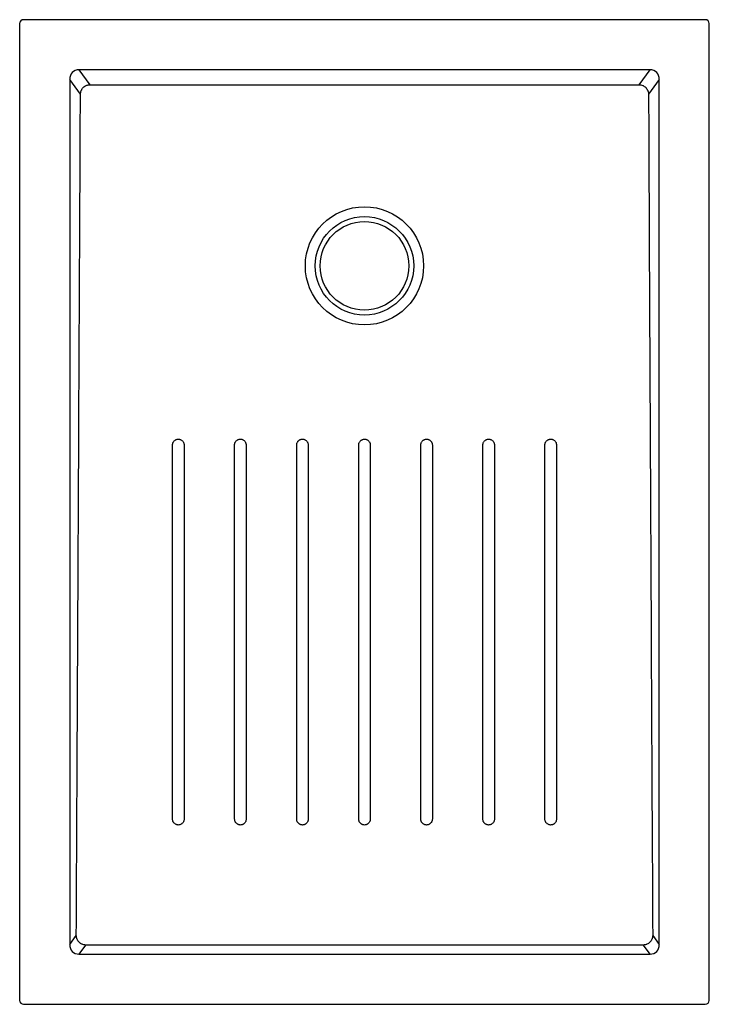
# Model space of a CAD drawing. Header units: millimetres. Extents: x 4719.16 to 4719.86, y 2203.7 to 2204.7.
import ezdxf

# ---------------------------------------------------------------- set-up
doc = ezdxf.new("R2010")
doc.units = ezdxf.units.MM
doc.layers.add('SANINDUSA', color=3, linetype='Continuous')

msp = doc.modelspace()

# ---------------------------------------------------------------- linework, layer by layer
at = {"layer": 'SANINDUSA'}
for p, q in [((4719.1595, 2204.6921), (4719.1595, 2203.7001)), ((4719.8555, 2204.6961), (4719.1635, 2204.6961)), ((4719.8595, 2203.7001), (4719.8595, 2204.6921)), ((4719.7994, 2204.6451), (4719.2197, 2204.6451)), ((4719.2197, 2204.6451), (4719.2308, 2204.6301)), ((4719.7883, 2204.6301), (4719.7994, 2204.6451)), ((4719.2103, 2204.6353), (4719.2103, 2203.7569)), ((4719.2212, 2204.6205), (4719.2103, 2204.6353)), ((4719.8087, 2204.6353), (4719.7979, 2204.6205)), ((4719.8087, 2203.7569), (4719.8087, 2204.6353)), ((4719.2103, 2203.7569), (4719.217, 2203.766)), ((4719.8021, 2203.766), (4719.8087, 2203.7569)), ((4719.2265, 2203.7563), (4719.2197, 2203.747)), ((4719.7994, 2203.747), (4719.7926, 2203.7563)), ((4719.2197, 2203.747), (4719.7994, 2203.747)), ((4719.1635, 2203.6961), (4719.8555, 2203.6961))]:
    msp.add_line(p, q, dxfattribs=at)
at = {"layer": 'SANINDUSA', "flags": 128}
for points in [[(4719.5037, 2203.8841), (4719.5037, 2203.8904), (4719.5037, 2203.9157), (4719.5037, 2204.0168), (4719.5037, 2204.118), (4719.5037, 2204.2643)], [(4719.5154, 2204.2643), (4719.5154, 2204.2579), (4719.5154, 2204.2326), (4719.5154, 2204.182), (4719.5154, 2204.1314), (4719.5154, 2204.0302), (4719.5154, 2203.9572), (4719.5154, 2203.8841)], [(4719.7926, 2203.7563), (4719.6434, 2203.7563), (4719.4942, 2203.7563), (4719.2265, 2203.7563)]]:
    msp.add_lwpolyline(points, dxfattribs=at)
at = {"layer": 'SANINDUSA'}
for radius in [0.06, 0.05, 0.045]:
    msp.add_circle((4719.5095, 2204.4461), radius, dxfattribs=at)
for centre, major_axis, ratio, start_param, end_param in [((4719.1635, 2204.6921), (0.00283, -0.00283), 0.999805, 2.356292, 3.926893), ((4719.8555, 2204.6921), (-0.00283, -0.00283), 0.999805, 2.356292, 3.926893), ((4719.221, 2204.634), (-0.00695, 0.00944), 0.853352, 5.692293, 7.174452), ((4719.7981, 2204.634), (0.00695, 0.00944), 0.853352, 5.391918, 6.874077), ((4719.221, 2203.7582), (0.00695, 0.00944), 0.853352, 2.250326, 3.732485), ((4719.7981, 2203.7582), (-0.00695, 0.00944), 0.853352, 2.550701, 4.03286), ((4719.1635, 2203.7001), (0.00283, 0.00283), 0.999805, 2.356292, 3.926893), ((4719.8555, 2203.7001), (-0.00283, 0.00283), 0.999805, 2.356292, 3.926893)]:
    msp.add_ellipse(centre, major_axis=major_axis, ratio=ratio, start_param=start_param, end_param=end_param, dxfattribs=at)
for points, knots in [([(4719.2212, 2204.6205), (4719.2212, 2204.6211), (4719.2213, 2204.6218), (4719.2215, 2204.6227), (4719.2216, 2204.623), (4719.2218, 2204.6236), (4719.222, 2204.6241), (4719.2223, 2204.6247), (4719.2226, 2204.6253), (4719.2227, 2204.6255), (4719.2232, 2204.6263), (4719.2236, 2204.6268), (4719.2245, 2204.6277), (4719.225, 2204.6281), (4719.226, 2204.6288), (4719.2266, 2204.6291), (4719.2274, 2204.6294), (4719.2277, 2204.6295), (4719.2283, 2204.6297), (4719.2286, 2204.6298), (4719.2295, 2204.63), (4719.2301, 2204.6301), (4719.2308, 2204.6301)], [0, 0, 0, 0, 0.125, 0.125, 0.1875, 0.1875, 0.25, 0.3125, 0.3125, 0.375, 0.375, 0.5, 0.5, 0.625, 0.625, 0.75, 0.75, 0.8125, 0.8125, 0.875, 0.875, 1, 1, 1, 1]), ([(4719.2308, 2204.6301), (4719.2772, 2204.6301), (4719.3237, 2204.6301), (4719.4166, 2204.6301), (4719.4631, 2204.6301), (4719.556, 2204.6301), (4719.6025, 2204.6301), (4719.6954, 2204.6301), (4719.7419, 2204.6301), (4719.7883, 2204.6301)], [0, 0, 0, 0, 0.25, 0.25, 0.5, 0.5, 0.75, 0.75, 1, 1, 1, 1]), ([(4719.7883, 2204.6301), (4719.7889, 2204.6301), (4719.7896, 2204.63), (4719.7908, 2204.6297), (4719.7914, 2204.6295), (4719.7922, 2204.6292), (4719.7925, 2204.629), (4719.7931, 2204.6287), (4719.7933, 2204.6286), (4719.7941, 2204.628), (4719.7946, 2204.6277), (4719.7952, 2204.627), (4719.7954, 2204.6268), (4719.7958, 2204.6263), (4719.796, 2204.626), (4719.7965, 2204.6252), (4719.7968, 2204.6247), (4719.7972, 2204.6238), (4719.7973, 2204.6235), (4719.7975, 2204.623), (4719.7976, 2204.6227), (4719.7978, 2204.6218), (4719.7978, 2204.6211), (4719.7979, 2204.6205)], [0, 0, 0, 0, 0.125, 0.125, 0.25, 0.25, 0.3125, 0.3125, 0.375, 0.375, 0.5, 0.5, 0.5625, 0.5625, 0.625, 0.625, 0.75, 0.75, 0.8125, 0.8125, 0.875, 0.875, 1, 1, 1, 1]), ([(4719.217, 2203.766), (4719.2177, 2203.9084), (4719.2184, 2204.0508), (4719.2195, 2204.2645), (4719.2198, 2204.3357), (4719.2205, 2204.4781), (4719.2209, 2204.5493), (4719.2212, 2204.6205)], [0, 0, 0, 0, 0.5, 0.5, 0.75, 0.75, 1, 1, 1, 1]), ([(4719.7979, 2204.6205), (4719.7982, 2204.5493), (4719.7985, 2204.4781), (4719.7992, 2204.3357), (4719.7996, 2204.2645), (4719.8006, 2204.0508), (4719.8013, 2203.9084), (4719.8021, 2203.766)], [0, 0, 0, 0, 0.25, 0.25, 0.5, 0.5, 1, 1, 1, 1]), ([(4719.3147, 2204.2643), (4719.3147, 2204.2647), (4719.3147, 2204.265), (4719.3149, 2204.2656), (4719.3149, 2204.2658), (4719.315, 2204.2661), (4719.3151, 2204.2663), (4719.3153, 2204.2669), (4719.3155, 2204.2672), (4719.3159, 2204.2678), (4719.3161, 2204.2681), (4719.3167, 2204.2687), (4719.317, 2204.2689), (4719.3175, 2204.2692), (4719.3176, 2204.2693), (4719.318, 2204.2695), (4719.3181, 2204.2696), (4719.3186, 2204.2698), (4719.319, 2204.2699), (4719.3198, 2204.2701), (4719.3201, 2204.2701), (4719.3205, 2204.2701)], [0, 0, 0, 0, 0.125, 0.125, 0.1875, 0.1875, 0.25, 0.25, 0.375, 0.375, 0.5, 0.5, 0.625, 0.625, 0.6875, 0.6875, 0.75, 0.75, 0.875, 0.875, 1, 1, 1, 1]), ([(4719.3205, 2204.2701), (4719.3209, 2204.2701), (4719.3213, 2204.2701), (4719.3218, 2204.2699), (4719.322, 2204.2699), (4719.3224, 2204.2698), (4719.3226, 2204.2697), (4719.3231, 2204.2695), (4719.3234, 2204.2693), (4719.3241, 2204.2689), (4719.3244, 2204.2687), (4719.3249, 2204.2681), (4719.3252, 2204.2678), (4719.3255, 2204.2673), (4719.3256, 2204.2672), (4719.3258, 2204.2668), (4719.3258, 2204.2667), (4719.3261, 2204.2662), (4719.3262, 2204.2658), (4719.3263, 2204.265), (4719.3264, 2204.2647), (4719.3264, 2204.2643)], [0, 0, 0, 0, 0.125, 0.125, 0.1875, 0.1875, 0.25, 0.25, 0.375, 0.375, 0.5, 0.5, 0.625, 0.625, 0.6875, 0.6875, 0.75, 0.75, 0.875, 0.875, 1, 1, 1, 1]), ([(4719.3777, 2204.2643), (4719.3777, 2204.2647), (4719.3777, 2204.265), (4719.3779, 2204.2656), (4719.3779, 2204.2658), (4719.378, 2204.2661), (4719.3781, 2204.2663), (4719.3783, 2204.2668), (4719.3785, 2204.2672), (4719.3789, 2204.2678), (4719.3791, 2204.2681), (4719.3797, 2204.2687), (4719.38, 2204.2689), (4719.3805, 2204.2692), (4719.3806, 2204.2693), (4719.381, 2204.2695), (4719.3811, 2204.2696), (4719.3816, 2204.2698), (4719.382, 2204.2699), (4719.3828, 2204.2701), (4719.3831, 2204.2701), (4719.3835, 2204.2701)], [0, 0, 0, 0, 0.125, 0.125, 0.1875, 0.1875, 0.25, 0.25, 0.375, 0.375, 0.5, 0.5, 0.625, 0.625, 0.6875, 0.6875, 0.75, 0.75, 0.875, 0.875, 1, 1, 1, 1]), ([(4719.3835, 2204.2701), (4719.3839, 2204.2701), (4719.3843, 2204.2701), (4719.3849, 2204.2699), (4719.385, 2204.2699), (4719.3854, 2204.2698), (4719.3856, 2204.2697), (4719.3861, 2204.2695), (4719.3864, 2204.2693), (4719.3871, 2204.2689), (4719.3874, 2204.2687), (4719.3879, 2204.2681), (4719.3882, 2204.2678), (4719.3885, 2204.2673), (4719.3886, 2204.2672), (4719.3888, 2204.2668), (4719.3888, 2204.2667), (4719.3891, 2204.2661), (4719.3892, 2204.2658), (4719.3893, 2204.265), (4719.3894, 2204.2647), (4719.3894, 2204.2643)], [0, 0, 0, 0, 0.125, 0.125, 0.1875, 0.1875, 0.25, 0.25, 0.375, 0.375, 0.5, 0.5, 0.625, 0.625, 0.6875, 0.6875, 0.75, 0.75, 0.875, 0.875, 1, 1, 1, 1]), ([(4719.4407, 2204.2643), (4719.4407, 2204.2647), (4719.4408, 2204.265), (4719.4409, 2204.2656), (4719.4409, 2204.2658), (4719.441, 2204.2661), (4719.4411, 2204.2663), (4719.4413, 2204.2668), (4719.4415, 2204.2672), (4719.4419, 2204.2678), (4719.4421, 2204.2681), (4719.4427, 2204.2686), (4719.443, 2204.2689), (4719.4435, 2204.2692), (4719.4436, 2204.2693), (4719.444, 2204.2695), (4719.4441, 2204.2696), (4719.4447, 2204.2698), (4719.445, 2204.2699), (4719.4458, 2204.27), (4719.4462, 2204.2701), (4719.4465, 2204.2701)], [0, 0, 0, 0, 0.125, 0.125, 0.1875, 0.1875, 0.25, 0.25, 0.375, 0.375, 0.5, 0.5, 0.625, 0.625, 0.6875, 0.6875, 0.75, 0.75, 0.875, 0.875, 1, 1, 1, 1]), ([(4719.4465, 2204.2701), (4719.4469, 2204.2701), (4719.4473, 2204.27), (4719.4479, 2204.2699), (4719.448, 2204.2699), (4719.4484, 2204.2698), (4719.4486, 2204.2697), (4719.4491, 2204.2695), (4719.4494, 2204.2693), (4719.4501, 2204.2689), (4719.4504, 2204.2687), (4719.4509, 2204.2681), (4719.4512, 2204.2678), (4719.4515, 2204.2673), (4719.4516, 2204.2672), (4719.4518, 2204.2668), (4719.4518, 2204.2667), (4719.4521, 2204.2661), (4719.4522, 2204.2658), (4719.4523, 2204.265), (4719.4524, 2204.2647), (4719.4524, 2204.2643)], [0, 0, 0, 0, 0.125, 0.125, 0.1875, 0.1875, 0.25, 0.25, 0.375, 0.375, 0.5, 0.5, 0.625, 0.625, 0.6875, 0.6875, 0.75, 0.75, 0.875, 0.875, 1, 1, 1, 1]), ([(4719.5037, 2204.2643), (4719.5037, 2204.2647), (4719.5038, 2204.265), (4719.5039, 2204.2656), (4719.5039, 2204.2658), (4719.504, 2204.2661), (4719.5041, 2204.2663), (4719.5043, 2204.2668), (4719.5045, 2204.2672), (4719.5049, 2204.2678), (4719.5052, 2204.2681), (4719.5057, 2204.2686), (4719.506, 2204.2689), (4719.5065, 2204.2692), (4719.5066, 2204.2693), (4719.507, 2204.2695), (4719.5071, 2204.2696), (4719.5077, 2204.2698), (4719.508, 2204.2699), (4719.5088, 2204.27), (4719.5092, 2204.2701), (4719.5095, 2204.2701)], [0, 0, 0, 0, 0.125, 0.125, 0.1875, 0.1875, 0.25, 0.25, 0.375, 0.375, 0.5, 0.5, 0.625, 0.625, 0.6875, 0.6875, 0.75, 0.75, 0.875, 0.875, 1, 1, 1, 1]), ([(4719.5095, 2204.2701), (4719.5099, 2204.2701), (4719.5103, 2204.27), (4719.5109, 2204.2699), (4719.511, 2204.2699), (4719.5114, 2204.2698), (4719.5116, 2204.2697), (4719.5121, 2204.2695), (4719.5125, 2204.2693), (4719.5131, 2204.2689), (4719.5134, 2204.2687), (4719.5139, 2204.2681), (4719.5142, 2204.2678), (4719.5145, 2204.2673), (4719.5146, 2204.2672), (4719.5148, 2204.2668), (4719.5148, 2204.2667), (4719.5151, 2204.2661), (4719.5152, 2204.2658), (4719.5153, 2204.265), (4719.5154, 2204.2647), (4719.5154, 2204.2643)], [0, 0, 0, 0, 0.125, 0.125, 0.1875, 0.1875, 0.25, 0.25, 0.375, 0.375, 0.5, 0.5, 0.625, 0.625, 0.6875, 0.6875, 0.75, 0.75, 0.875, 0.875, 1, 1, 1, 1]), ([(4719.5667, 2204.2643), (4719.5667, 2204.2647), (4719.5668, 2204.265), (4719.5669, 2204.2656), (4719.5669, 2204.2658), (4719.567, 2204.2661), (4719.5671, 2204.2663), (4719.5673, 2204.2668), (4719.5675, 2204.2672), (4719.5679, 2204.2678), (4719.5682, 2204.2681), (4719.5687, 2204.2686), (4719.569, 2204.2689), (4719.5695, 2204.2692), (4719.5696, 2204.2693), (4719.57, 2204.2695), (4719.5701, 2204.2696), (4719.5707, 2204.2698), (4719.571, 2204.2699), (4719.5718, 2204.27), (4719.5722, 2204.2701), (4719.5725, 2204.2701)], [0, 0, 0, 0, 0.125, 0.125, 0.1875, 0.1875, 0.25, 0.25, 0.375, 0.375, 0.5, 0.5, 0.625, 0.625, 0.6875, 0.6875, 0.75, 0.75, 0.875, 0.875, 1, 1, 1, 1]), ([(4719.5725, 2204.2701), (4719.5729, 2204.2701), (4719.5733, 2204.27), (4719.5739, 2204.2699), (4719.5741, 2204.2699), (4719.5744, 2204.2698), (4719.5746, 2204.2697), (4719.5751, 2204.2695), (4719.5755, 2204.2693), (4719.5761, 2204.2689), (4719.5764, 2204.2687), (4719.5769, 2204.2681), (4719.5772, 2204.2678), (4719.5775, 2204.2673), (4719.5776, 2204.2672), (4719.5778, 2204.2668), (4719.5778, 2204.2667), (4719.5781, 2204.2661), (4719.5782, 2204.2658), (4719.5783, 2204.265), (4719.5784, 2204.2647), (4719.5784, 2204.2643)], [0, 0, 0, 0, 0.125, 0.125, 0.1875, 0.1875, 0.25, 0.25, 0.375, 0.375, 0.5, 0.5, 0.625, 0.625, 0.6875, 0.6875, 0.75, 0.75, 0.875, 0.875, 1, 1, 1, 1]), ([(4719.6297, 2204.2643), (4719.6297, 2204.2647), (4719.6298, 2204.265), (4719.6299, 2204.2656), (4719.6299, 2204.2658), (4719.63, 2204.2661), (4719.6301, 2204.2663), (4719.6303, 2204.2668), (4719.6305, 2204.2672), (4719.6309, 2204.2678), (4719.6312, 2204.2681), (4719.6317, 2204.2687), (4719.632, 2204.2689), (4719.6325, 2204.2692), (4719.6326, 2204.2693), (4719.633, 2204.2695), (4719.6331, 2204.2696), (4719.6337, 2204.2698), (4719.634, 2204.2699), (4719.6348, 2204.2701), (4719.6352, 2204.2701), (4719.6356, 2204.2701)], [0, 0, 0, 0, 0.125, 0.125, 0.1875, 0.1875, 0.25, 0.25, 0.375, 0.375, 0.5, 0.5, 0.625, 0.625, 0.6875, 0.6875, 0.75, 0.75, 0.875, 0.875, 1, 1, 1, 1]), ([(4719.6356, 2204.2701), (4719.6359, 2204.2701), (4719.6363, 2204.2701), (4719.6369, 2204.2699), (4719.6371, 2204.2699), (4719.6374, 2204.2698), (4719.6376, 2204.2697), (4719.6381, 2204.2695), (4719.6385, 2204.2693), (4719.6391, 2204.2689), (4719.6394, 2204.2687), (4719.6399, 2204.2681), (4719.6402, 2204.2678), (4719.6405, 2204.2673), (4719.6406, 2204.2672), (4719.6408, 2204.2668), (4719.6409, 2204.2667), (4719.6411, 2204.2662), (4719.6412, 2204.2658), (4719.6413, 2204.265), (4719.6414, 2204.2647), (4719.6414, 2204.2643)], [0, 0, 0, 0, 0.125, 0.125, 0.1875, 0.1875, 0.25, 0.25, 0.375, 0.375, 0.5, 0.5, 0.625, 0.625, 0.6875, 0.6875, 0.75, 0.75, 0.875, 0.875, 1, 1, 1, 1]), ([(4719.6927, 2204.2643), (4719.6927, 2204.2647), (4719.6928, 2204.265), (4719.6929, 2204.2656), (4719.6929, 2204.2658), (4719.693, 2204.2661), (4719.6931, 2204.2663), (4719.6933, 2204.2668), (4719.6935, 2204.2672), (4719.6939, 2204.2678), (4719.6942, 2204.2681), (4719.6947, 2204.2687), (4719.695, 2204.2689), (4719.6955, 2204.2692), (4719.6956, 2204.2693), (4719.696, 2204.2695), (4719.6961, 2204.2696), (4719.6967, 2204.2698), (4719.697, 2204.2699), (4719.6978, 2204.2701), (4719.6982, 2204.2701), (4719.6986, 2204.2701)], [0, 0, 0, 0, 0.125, 0.125, 0.1875, 0.1875, 0.25, 0.25, 0.375, 0.375, 0.5, 0.5, 0.625, 0.625, 0.6875, 0.6875, 0.75, 0.75, 0.875, 0.875, 1, 1, 1, 1]), ([(4719.6986, 2204.2701), (4719.6989, 2204.2701), (4719.6993, 2204.2701), (4719.6999, 2204.2699), (4719.7001, 2204.2699), (4719.7004, 2204.2698), (4719.7006, 2204.2697), (4719.7011, 2204.2695), (4719.7015, 2204.2693), (4719.7021, 2204.2689), (4719.7024, 2204.2687), (4719.7029, 2204.2681), (4719.7032, 2204.2678), (4719.7035, 2204.2673), (4719.7036, 2204.2672), (4719.7038, 2204.2668), (4719.7039, 2204.2667), (4719.7041, 2204.2662), (4719.7042, 2204.2658), (4719.7043, 2204.265), (4719.7044, 2204.2647), (4719.7044, 2204.2643)], [0, 0, 0, 0, 0.125, 0.125, 0.1875, 0.1875, 0.25, 0.25, 0.375, 0.375, 0.5, 0.5, 0.625, 0.625, 0.6875, 0.6875, 0.75, 0.75, 0.875, 0.875, 1, 1, 1, 1]), ([(4719.3147, 2203.8841), (4719.3147, 2203.9474), (4719.3147, 2204.0108), (4719.3147, 2204.1058), (4719.3147, 2204.1375), (4719.3147, 2204.2009), (4719.3147, 2204.2326), (4719.3147, 2204.2643)], [0, 0, 0, 0, 0.5, 0.5, 0.75, 0.75, 1, 1, 1, 1]), ([(4719.3264, 2204.2643), (4719.3264, 2204.2326), (4719.3264, 2204.2009), (4719.3264, 2204.1375), (4719.3264, 2204.1058), (4719.3264, 2204.0108), (4719.3264, 2203.9474), (4719.3264, 2203.8841)], [0, 0, 0, 0, 0.25, 0.25, 0.5, 0.5, 1, 1, 1, 1]), ([(4719.3777, 2203.8841), (4719.3777, 2203.9474), (4719.3777, 2204.0108), (4719.3777, 2204.1058), (4719.3777, 2204.1375), (4719.3777, 2204.2009), (4719.3777, 2204.2326), (4719.3777, 2204.2643)], [0, 0, 0, 0, 0.5, 0.5, 0.75, 0.75, 1, 1, 1, 1]), ([(4719.3894, 2204.2643), (4719.3894, 2204.2326), (4719.3894, 2204.2009), (4719.3894, 2204.1375), (4719.3894, 2204.1058), (4719.3894, 2204.0108), (4719.3894, 2203.9474), (4719.3894, 2203.8841)], [0, 0, 0, 0, 0.25, 0.25, 0.5, 0.5, 1, 1, 1, 1]), ([(4719.4407, 2203.8841), (4719.4407, 2203.9474), (4719.4407, 2204.0108), (4719.4407, 2204.1375), (4719.4407, 2204.2009), (4719.4407, 2204.2643)], [0, 0, 0, 0, 0.5, 0.5, 1, 1, 1, 1]), ([(4719.4524, 2204.2643), (4719.4524, 2204.2009), (4719.4524, 2204.1375), (4719.4524, 2204.0108), (4719.4524, 2203.9474), (4719.4524, 2203.8841)], [0, 0, 0, 0, 0.5, 0.5, 1, 1, 1, 1]), ([(4719.5667, 2203.8841), (4719.5667, 2203.9474), (4719.5667, 2204.0108), (4719.5667, 2204.1375), (4719.5667, 2204.2009), (4719.5667, 2204.2643)], [0, 0, 0, 0, 0.5, 0.5, 1, 1, 1, 1]), ([(4719.5784, 2204.2643), (4719.5784, 2204.2326), (4719.5784, 2204.2009), (4719.5784, 2204.1375), (4719.5784, 2204.1058), (4719.5784, 2204.0108), (4719.5784, 2203.9474), (4719.5784, 2203.8841)], [0, 0, 0, 0, 0.25, 0.25, 0.5, 0.5, 1, 1, 1, 1]), ([(4719.6297, 2203.8841), (4719.6297, 2203.9474), (4719.6297, 2204.0108), (4719.6297, 2204.1058), (4719.6297, 2204.1375), (4719.6297, 2204.2009), (4719.6297, 2204.2326), (4719.6297, 2204.2643)], [0, 0, 0, 0, 0.5, 0.5, 0.75, 0.75, 1, 1, 1, 1]), ([(4719.6414, 2204.2643), (4719.6414, 2204.2326), (4719.6414, 2204.2009), (4719.6414, 2204.1375), (4719.6414, 2204.1058), (4719.6414, 2204.0108), (4719.6414, 2203.9474), (4719.6414, 2203.8841)], [0, 0, 0, 0, 0.25, 0.25, 0.5, 0.5, 1, 1, 1, 1]), ([(4719.6927, 2203.8841), (4719.6927, 2203.9474), (4719.6927, 2204.0108), (4719.6927, 2204.1058), (4719.6927, 2204.1375), (4719.6927, 2204.2009), (4719.6927, 2204.2326), (4719.6927, 2204.2643)], [0, 0, 0, 0, 0.5, 0.5, 0.75, 0.75, 1, 1, 1, 1]), ([(4719.7044, 2204.2643), (4719.7044, 2204.2326), (4719.7044, 2204.2009), (4719.7044, 2204.1375), (4719.7044, 2204.1058), (4719.7044, 2204.0108), (4719.7044, 2203.9474), (4719.7044, 2203.8841)], [0, 0, 0, 0, 0.25, 0.25, 0.5, 0.5, 1, 1, 1, 1]), ([(4719.3205, 2203.8782), (4719.3202, 2203.8782), (4719.3198, 2203.8783), (4719.3192, 2203.8784), (4719.319, 2203.8784), (4719.3187, 2203.8785), (4719.3185, 2203.8786), (4719.318, 2203.8788), (4719.3176, 2203.879), (4719.317, 2203.8794), (4719.3167, 2203.8797), (4719.3162, 2203.8802), (4719.3159, 2203.8805), (4719.3156, 2203.881), (4719.3155, 2203.8811), (4719.3153, 2203.8815), (4719.3152, 2203.8816), (4719.315, 2203.8822), (4719.3149, 2203.8825), (4719.3148, 2203.8833), (4719.3147, 2203.8837), (4719.3147, 2203.8841)], [0, 0, 0, 0, 0.125, 0.125, 0.1875, 0.1875, 0.25, 0.25, 0.375, 0.375, 0.5, 0.5, 0.625, 0.625, 0.6875, 0.6875, 0.75, 0.75, 0.875, 0.875, 1, 1, 1, 1]), ([(4719.3264, 2203.8841), (4719.3264, 2203.8837), (4719.3263, 2203.8833), (4719.3262, 2203.8827), (4719.3262, 2203.8826), (4719.3261, 2203.8822), (4719.326, 2203.882), (4719.3258, 2203.8815), (4719.3256, 2203.8811), (4719.3252, 2203.8805), (4719.3249, 2203.8802), (4719.3244, 2203.8797), (4719.3241, 2203.8794), (4719.3236, 2203.8791), (4719.3235, 2203.879), (4719.3231, 2203.8788), (4719.3229, 2203.8788), (4719.3224, 2203.8785), (4719.3221, 2203.8784), (4719.3213, 2203.8783), (4719.3209, 2203.8782), (4719.3205, 2203.8782)], [0, 0, 0, 0, 0.125, 0.125, 0.1875, 0.1875, 0.25, 0.25, 0.375, 0.375, 0.5, 0.5, 0.625, 0.625, 0.6875, 0.6875, 0.75, 0.75, 0.875, 0.875, 1, 1, 1, 1]), ([(4719.3835, 2203.8782), (4719.3832, 2203.8782), (4719.3828, 2203.8783), (4719.3822, 2203.8784), (4719.382, 2203.8784), (4719.3817, 2203.8785), (4719.3815, 2203.8786), (4719.381, 2203.8788), (4719.3806, 2203.879), (4719.38, 2203.8794), (4719.3797, 2203.8797), (4719.3792, 2203.8802), (4719.3789, 2203.8805), (4719.3786, 2203.881), (4719.3785, 2203.8811), (4719.3783, 2203.8815), (4719.3782, 2203.8816), (4719.378, 2203.8822), (4719.3779, 2203.8825), (4719.3778, 2203.8833), (4719.3777, 2203.8837), (4719.3777, 2203.8841)], [0, 0, 0, 0, 0.125, 0.125, 0.1875, 0.1875, 0.25, 0.25, 0.375, 0.375, 0.5, 0.5, 0.625, 0.625, 0.6875, 0.6875, 0.75, 0.75, 0.875, 0.875, 1, 1, 1, 1]), ([(4719.3894, 2203.8841), (4719.3894, 2203.8837), (4719.3893, 2203.8833), (4719.3892, 2203.8827), (4719.3892, 2203.8826), (4719.3891, 2203.8822), (4719.389, 2203.882), (4719.3888, 2203.8815), (4719.3886, 2203.8811), (4719.3882, 2203.8805), (4719.3879, 2203.8802), (4719.3874, 2203.8797), (4719.3871, 2203.8794), (4719.3866, 2203.8791), (4719.3865, 2203.879), (4719.3861, 2203.8788), (4719.3859, 2203.8788), (4719.3854, 2203.8785), (4719.3851, 2203.8784), (4719.3843, 2203.8783), (4719.3839, 2203.8782), (4719.3835, 2203.8782)], [0, 0, 0, 0, 0.125, 0.125, 0.1875, 0.1875, 0.25, 0.25, 0.375, 0.375, 0.5, 0.5, 0.625, 0.625, 0.6875, 0.6875, 0.75, 0.75, 0.875, 0.875, 1, 1, 1, 1]), ([(4719.4465, 2203.8782), (4719.4462, 2203.8782), (4719.4458, 2203.8783), (4719.4452, 2203.8784), (4719.445, 2203.8784), (4719.4447, 2203.8785), (4719.4445, 2203.8786), (4719.444, 2203.8788), (4719.4436, 2203.879), (4719.443, 2203.8794), (4719.4427, 2203.8797), (4719.4422, 2203.8802), (4719.4419, 2203.8805), (4719.4416, 2203.881), (4719.4415, 2203.8811), (4719.4413, 2203.8815), (4719.4412, 2203.8816), (4719.441, 2203.8822), (4719.4409, 2203.8825), (4719.4408, 2203.8833), (4719.4407, 2203.8837), (4719.4407, 2203.8841)], [0, 0, 0, 0, 0.125, 0.125, 0.1875, 0.1875, 0.25, 0.25, 0.375, 0.375, 0.5, 0.5, 0.625, 0.625, 0.6875, 0.6875, 0.75, 0.75, 0.875, 0.875, 1, 1, 1, 1]), ([(4719.4524, 2203.8841), (4719.4524, 2203.8837), (4719.4523, 2203.8833), (4719.4522, 2203.8827), (4719.4522, 2203.8826), (4719.4521, 2203.8822), (4719.452, 2203.882), (4719.4518, 2203.8815), (4719.4516, 2203.8811), (4719.4512, 2203.8805), (4719.4509, 2203.8802), (4719.4504, 2203.8797), (4719.4501, 2203.8794), (4719.4496, 2203.8791), (4719.4495, 2203.879), (4719.4491, 2203.8788), (4719.4489, 2203.8788), (4719.4484, 2203.8785), (4719.4481, 2203.8784), (4719.4473, 2203.8783), (4719.4469, 2203.8782), (4719.4465, 2203.8782)], [0, 0, 0, 0, 0.125, 0.125, 0.1875, 0.1875, 0.25, 0.25, 0.375, 0.375, 0.5, 0.5, 0.625, 0.625, 0.6875, 0.6875, 0.75, 0.75, 0.875, 0.875, 1, 1, 1, 1]), ([(4719.5095, 2203.8782), (4719.5092, 2203.8782), (4719.5088, 2203.8783), (4719.5082, 2203.8784), (4719.508, 2203.8784), (4719.5077, 2203.8785), (4719.5075, 2203.8786), (4719.507, 2203.8788), (4719.5066, 2203.879), (4719.506, 2203.8794), (4719.5057, 2203.8797), (4719.5052, 2203.8802), (4719.5049, 2203.8805), (4719.5046, 2203.881), (4719.5045, 2203.8811), (4719.5043, 2203.8815), (4719.5042, 2203.8816), (4719.504, 2203.8822), (4719.5039, 2203.8825), (4719.5038, 2203.8833), (4719.5037, 2203.8837), (4719.5037, 2203.8841)], [0, 0, 0, 0, 0.125, 0.125, 0.1875, 0.1875, 0.25, 0.25, 0.375, 0.375, 0.5, 0.5, 0.625, 0.625, 0.6875, 0.6875, 0.75, 0.75, 0.875, 0.875, 1, 1, 1, 1]), ([(4719.5154, 2203.8841), (4719.5154, 2203.8837), (4719.5153, 2203.8833), (4719.5152, 2203.8827), (4719.5152, 2203.8826), (4719.5151, 2203.8822), (4719.515, 2203.882), (4719.5148, 2203.8815), (4719.5146, 2203.8811), (4719.5142, 2203.8805), (4719.5139, 2203.8802), (4719.5134, 2203.8797), (4719.5131, 2203.8794), (4719.5126, 2203.8791), (4719.5125, 2203.879), (4719.5121, 2203.8788), (4719.5119, 2203.8788), (4719.5114, 2203.8785), (4719.5111, 2203.8784), (4719.5103, 2203.8783), (4719.5099, 2203.8782), (4719.5095, 2203.8782)], [0, 0, 0, 0, 0.125, 0.125, 0.1875, 0.1875, 0.25, 0.25, 0.375, 0.375, 0.5, 0.5, 0.625, 0.625, 0.6875, 0.6875, 0.75, 0.75, 0.875, 0.875, 1, 1, 1, 1]), ([(4719.5725, 2203.8782), (4719.5722, 2203.8782), (4719.5718, 2203.8783), (4719.5712, 2203.8784), (4719.571, 2203.8784), (4719.5707, 2203.8785), (4719.5705, 2203.8786), (4719.57, 2203.8788), (4719.5696, 2203.879), (4719.569, 2203.8794), (4719.5687, 2203.8797), (4719.5682, 2203.8802), (4719.5679, 2203.8805), (4719.5676, 2203.881), (4719.5675, 2203.8811), (4719.5673, 2203.8815), (4719.5672, 2203.8816), (4719.567, 2203.8822), (4719.5669, 2203.8825), (4719.5668, 2203.8833), (4719.5667, 2203.8837), (4719.5667, 2203.8841)], [0, 0, 0, 0, 0.125, 0.125, 0.1875, 0.1875, 0.25, 0.25, 0.375, 0.375, 0.5, 0.5, 0.625, 0.625, 0.6875, 0.6875, 0.75, 0.75, 0.875, 0.875, 1, 1, 1, 1]), ([(4719.5784, 2203.8841), (4719.5784, 2203.8837), (4719.5783, 2203.8833), (4719.5782, 2203.8827), (4719.5782, 2203.8826), (4719.5781, 2203.8822), (4719.578, 2203.882), (4719.5778, 2203.8815), (4719.5776, 2203.8811), (4719.5772, 2203.8805), (4719.5769, 2203.8802), (4719.5764, 2203.8797), (4719.5761, 2203.8794), (4719.5756, 2203.8791), (4719.5755, 2203.879), (4719.5751, 2203.8788), (4719.5749, 2203.8788), (4719.5744, 2203.8785), (4719.5741, 2203.8784), (4719.5733, 2203.8783), (4719.5729, 2203.8782), (4719.5725, 2203.8782)], [0, 0, 0, 0, 0.125, 0.125, 0.1875, 0.1875, 0.25, 0.25, 0.375, 0.375, 0.5, 0.5, 0.625, 0.625, 0.6875, 0.6875, 0.75, 0.75, 0.875, 0.875, 1, 1, 1, 1]), ([(4719.6355, 2203.8782), (4719.6352, 2203.8782), (4719.6348, 2203.8783), (4719.6342, 2203.8784), (4719.634, 2203.8784), (4719.6337, 2203.8785), (4719.6335, 2203.8786), (4719.633, 2203.8788), (4719.6326, 2203.879), (4719.632, 2203.8794), (4719.6317, 2203.8797), (4719.6312, 2203.8802), (4719.6309, 2203.8805), (4719.6306, 2203.881), (4719.6305, 2203.8811), (4719.6303, 2203.8815), (4719.6302, 2203.8816), (4719.63, 2203.8822), (4719.6299, 2203.8825), (4719.6298, 2203.8833), (4719.6297, 2203.8837), (4719.6297, 2203.8841)], [0, 0, 0, 0, 0.125, 0.125, 0.1875, 0.1875, 0.25, 0.25, 0.375, 0.375, 0.5, 0.5, 0.625, 0.625, 0.6875, 0.6875, 0.75, 0.75, 0.875, 0.875, 1, 1, 1, 1]), ([(4719.6414, 2203.8841), (4719.6414, 2203.8837), (4719.6413, 2203.8833), (4719.6412, 2203.8827), (4719.6412, 2203.8826), (4719.6411, 2203.8822), (4719.641, 2203.882), (4719.6408, 2203.8815), (4719.6406, 2203.8811), (4719.6402, 2203.8805), (4719.6399, 2203.8802), (4719.6394, 2203.8797), (4719.6391, 2203.8794), (4719.6386, 2203.8791), (4719.6385, 2203.879), (4719.6381, 2203.8788), (4719.638, 2203.8788), (4719.6374, 2203.8785), (4719.6371, 2203.8784), (4719.6363, 2203.8783), (4719.6359, 2203.8782), (4719.6355, 2203.8782)], [0, 0, 0, 0, 0.125, 0.125, 0.1875, 0.1875, 0.25, 0.25, 0.375, 0.375, 0.5, 0.5, 0.625, 0.625, 0.6875, 0.6875, 0.75, 0.75, 0.875, 0.875, 1, 1, 1, 1]), ([(4719.6985, 2203.8782), (4719.6982, 2203.8782), (4719.6978, 2203.8783), (4719.6972, 2203.8784), (4719.697, 2203.8784), (4719.6967, 2203.8785), (4719.6965, 2203.8786), (4719.696, 2203.8788), (4719.6956, 2203.879), (4719.695, 2203.8794), (4719.6947, 2203.8797), (4719.6942, 2203.8802), (4719.6939, 2203.8805), (4719.6936, 2203.881), (4719.6935, 2203.8811), (4719.6933, 2203.8815), (4719.6932, 2203.8816), (4719.693, 2203.8822), (4719.6929, 2203.8825), (4719.6928, 2203.8833), (4719.6927, 2203.8837), (4719.6927, 2203.8841)], [0, 0, 0, 0, 0.125, 0.125, 0.1875, 0.1875, 0.25, 0.25, 0.375, 0.375, 0.5, 0.5, 0.625, 0.625, 0.6875, 0.6875, 0.75, 0.75, 0.875, 0.875, 1, 1, 1, 1]), ([(4719.7044, 2203.8841), (4719.7044, 2203.8837), (4719.7043, 2203.8833), (4719.7042, 2203.8827), (4719.7042, 2203.8826), (4719.7041, 2203.8822), (4719.704, 2203.882), (4719.7038, 2203.8815), (4719.7036, 2203.8811), (4719.7032, 2203.8805), (4719.7029, 2203.8802), (4719.7024, 2203.8797), (4719.7021, 2203.8794), (4719.7016, 2203.8791), (4719.7015, 2203.879), (4719.7011, 2203.8788), (4719.701, 2203.8788), (4719.7004, 2203.8785), (4719.7001, 2203.8784), (4719.6993, 2203.8783), (4719.6989, 2203.8782), (4719.6985, 2203.8782)], [0, 0, 0, 0, 0.125, 0.125, 0.1875, 0.1875, 0.25, 0.25, 0.375, 0.375, 0.5, 0.5, 0.625, 0.625, 0.6875, 0.6875, 0.75, 0.75, 0.875, 0.875, 1, 1, 1, 1]), ([(4719.2265, 2203.7563), (4719.2259, 2203.7563), (4719.2252, 2203.7564), (4719.224, 2203.7567), (4719.2234, 2203.7569), (4719.2226, 2203.7572), (4719.2223, 2203.7574), (4719.2217, 2203.7577), (4719.2215, 2203.7578), (4719.2207, 2203.7584), (4719.2202, 2203.7588), (4719.2196, 2203.7594), (4719.2194, 2203.7597), (4719.219, 2203.7602), (4719.2188, 2203.7604), (4719.2183, 2203.7612), (4719.218, 2203.7617), (4719.2177, 2203.7626), (4719.2176, 2203.7629), (4719.2174, 2203.7635), (4719.2173, 2203.7638), (4719.2171, 2203.7647), (4719.217, 2203.7653), (4719.217, 2203.766)], [0, 0, 0, 0, 0.125, 0.125, 0.25, 0.25, 0.3125, 0.3125, 0.375, 0.375, 0.5, 0.5, 0.5625, 0.5625, 0.625, 0.625, 0.75, 0.75, 0.8125, 0.8125, 0.875, 0.875, 1, 1, 1, 1]), ([(4719.8021, 2203.766), (4719.802, 2203.7653), (4719.802, 2203.7647), (4719.8018, 2203.7638), (4719.8017, 2203.7635), (4719.8015, 2203.7629), (4719.8014, 2203.7626), (4719.8011, 2203.7617), (4719.8008, 2203.7612), (4719.8001, 2203.7601), (4719.7997, 2203.7597), (4719.7991, 2203.759), (4719.7988, 2203.7588), (4719.7983, 2203.7584), (4719.7981, 2203.7582), (4719.7973, 2203.7576), (4719.7968, 2203.7573), (4719.7959, 2203.757), (4719.7956, 2203.7569), (4719.795, 2203.7567), (4719.7947, 2203.7566), (4719.7938, 2203.7564), (4719.7932, 2203.7563), (4719.7926, 2203.7563)], [0, 0, 0, 0, 0.125, 0.125, 0.1875, 0.1875, 0.25, 0.25, 0.375, 0.375, 0.5, 0.5, 0.5625, 0.5625, 0.625, 0.625, 0.75, 0.75, 0.8125, 0.8125, 0.875, 0.875, 1, 1, 1, 1])]:
    msp.add_open_spline(points, degree=3, knots=knots, dxfattribs=at)

doc.saveas('drawing.dxf')
